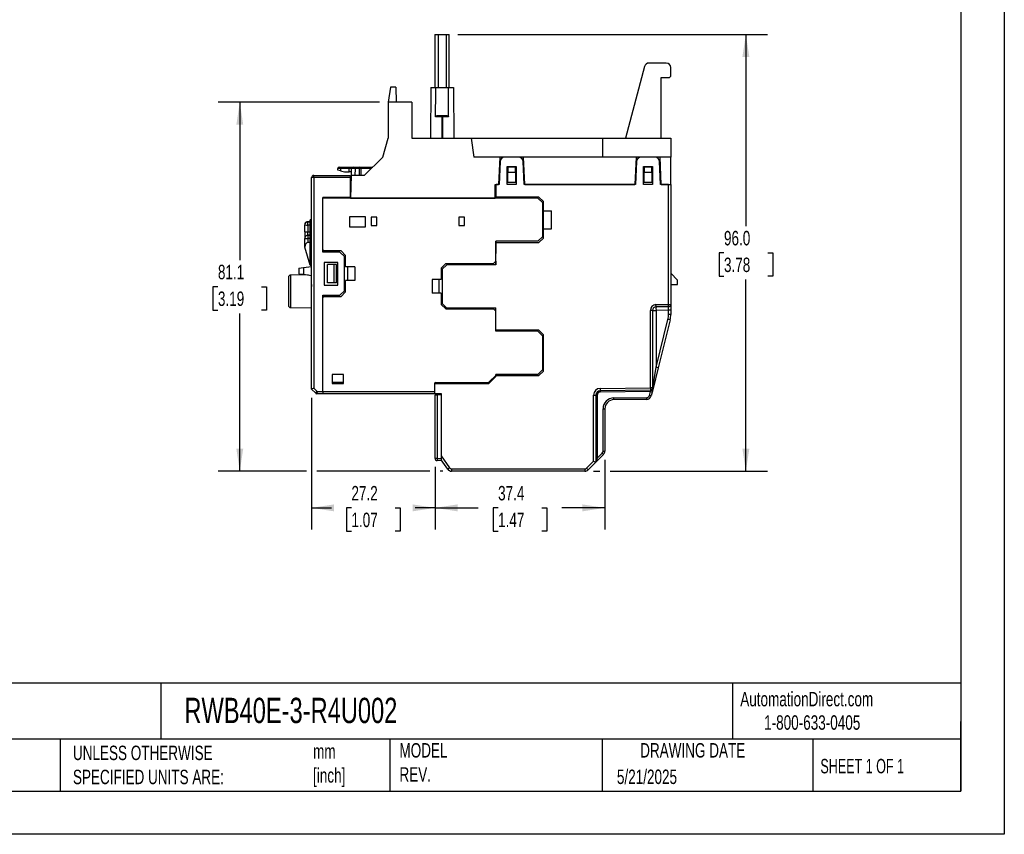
# Model space of a CAD drawing. Header units: millimetres. Extents: x 0 to 419, y 0 to 324.
# Tile 7 of 15: x 203 to 419, y 0 to 179. Entities that reach past the tile are written whole.
import ezdxf

# ---------------------------------------------------------------- set-up
doc = ezdxf.new("R2010")
doc.units = ezdxf.units.MM
doc.header["$LTSCALE"] = 1.5
doc.linetypes.add('CENTERX2', pattern=[20.32, 12.7, -2.54, 2.54, -2.54])
doc.layers.add('DIMENSIONS', color=140, linetype='Continuous', lineweight=25)
doc.layers.add('TEXT', color=140, linetype='Continuous', lineweight=25)
doc.styles.add('SLDTEXTSTYLE0', font='TXT', dxfattribs={"width": 0.7})
doc.styles.add('SLDTEXTSTYLE1', font='TXT', dxfattribs={"width": 0.65})
doc.dimstyles.new('SLDDIMSTYLE0', dxfattribs={"dimtxt": 3.237012, "dimasz": 4.953, "dimexe": 0, "dimexo": 0.0625, "dimgap": 0.809253, "dimtad": 0, "dimtih": 1, "dimtoh": 1, "dimdec": 1, "dimrnd": 1e-09, "dimzin": 4, "dimdsep": 46, "dimtxsty": 'SLDTEXTSTYLE0', "dimsah": 1, "dimcen": 0.09, "dimadec": 0, "dimazin": 1, "dimtfac": 1, "dimtdec": 1, "dimtofl": 0, "dimtmove": 0, "dimatfit": 3, "dimfxl": 0, "dimfrac": 2, "dimtolj": 1, "dimtzin": 12, "dimarcsym": 0})
doc.dimstyles.new('SLDDIMSTYLE3', dxfattribs={"dimtxt": 3.237012, "dimasz": 4.953, "dimexe": 0, "dimexo": 0.0625, "dimgap": 0.809253, "dimtad": 0, "dimtih": 1, "dimtoh": 1, "dimdec": 1, "dimrnd": 1e-09, "dimzin": 12, "dimdsep": 46, "dimtxsty": 'SLDTEXTSTYLE0', "dimsah": 1, "dimcen": 0.09, "dimadec": 0, "dimazin": 3, "dimtfac": 1, "dimtdec": 1, "dimtofl": 0, "dimtmove": 0, "dimatfit": 3, "dimfxl": 0, "dimfrac": 2, "dimtolj": 1, "dimtzin": 12, "dimarcsym": 0})

# ---------------------------------------------------------------- blocks, each defined once
blk = doc.blocks.new('_D_4')
at = {"layer": 'DIMENSIONS'}
for p, q in [((298.95, 175.82), (367.04, 175.82)), ((362.27, 175.82), (362.27, 133.68)), ((357.46, 127.82), (356.38, 127.82)), ((356.38, 127.82), (356.38, 122.67)), ((367.08, 127.82), (368.17, 127.82)), ((368.17, 127.82), (368.17, 122.67)), ((356.38, 122.67), (357.46, 122.67)), ((362.27, 79.82), (362.27, 121.95)), ((368.17, 122.67), (367.08, 122.67)), ((328.76, 79.82), (330.13, 79.82)), ((332.42, 79.82), (367.04, 79.82))]:
    blk.add_line(p, q, dxfattribs=at)
for points in [[(362.27, 175.82), (361.51, 170.86), (363.04, 170.86)], [(362.27, 79.82), (363.04, 84.77), (361.51, 84.77)]]:
    blk.add_solid(points, dxfattribs=at)
at = {"layer": 'DIMENSIONS', "char_height": 3.175, "attachment_point": 1, "style": 'SLDTEXTSTYLE0'}
for s, insert in [('96.0', (357.46, 132.63)), ('3.78', (357.46, 126.76))]:
    blk.add_mtext(s, dxfattribs=dict(at, insert=insert))
blk = doc.blocks.new('_D_5')
at = {"layer": 'DIMENSIONS'}
for p, q in [((281.71, 160.92), (246.23, 160.92)), ((250.99, 160.92), (250.99, 126.23)), ((246.18, 120.37), (245.09, 120.37)), ((245.09, 120.37), (245.09, 115.22)), ((255.8, 120.37), (256.88, 120.37)), ((256.88, 120.37), (256.88, 115.22)), ((245.09, 115.22), (246.18, 115.22)), ((256.88, 115.22), (255.8, 115.22)), ((250.99, 79.82), (250.99, 114.5)), ((265.63, 79.82), (246.23, 79.82)), ((292.78, 79.82), (267.92, 79.82)), ((295.64, 79.82), (295.07, 79.82))]:
    blk.add_line(p, q, dxfattribs=at)
for points in [[(250.99, 160.92), (250.23, 155.96), (251.75, 155.96)], [(250.99, 79.82), (251.75, 84.77), (250.23, 84.77)]]:
    blk.add_solid(points, dxfattribs=at)
at = {"layer": 'DIMENSIONS', "char_height": 3.175, "attachment_point": 1, "style": 'SLDTEXTSTYLE0'}
for s, insert in [('81.1', (246.18, 125.18)), ('3.19', (246.18, 119.31))]:
    blk.add_mtext(s, dxfattribs=dict(at, insert=insert))
blk = doc.blocks.new('_D_6')
at = {"layer": 'DIMENSIONS'}
for p, q in [((266.77, 95.94), (266.77, 66.99)), ((293.92, 80.74), (293.92, 66.99)), ((266.77, 71.75), (271.15, 71.75)), ((275.54, 71.75), (274.45, 71.75)), ((274.45, 71.75), (274.45, 66.61)), ((285.16, 71.75), (286.24, 71.75)), ((286.24, 71.75), (286.24, 66.61)), ((293.92, 71.75), (289.54, 71.75)), ((274.45, 66.61), (275.54, 66.61)), ((286.24, 66.61), (285.16, 66.61))]:
    blk.add_line(p, q, dxfattribs=at)
for points in [[(266.77, 71.75), (271.73, 70.99), (271.73, 72.52)], [(293.92, 71.75), (288.97, 72.52), (288.97, 70.99)]]:
    blk.add_solid(points, dxfattribs=at)
at = {"layer": 'DIMENSIONS', "char_height": 3.175, "attachment_point": 1, "style": 'SLDTEXTSTYLE0'}
for s, insert in [('27.2', (275.54, 76.57)), ('1.07', (275.54, 70.7))]:
    blk.add_mtext(s, dxfattribs=dict(at, insert=insert))
blk = doc.blocks.new('_D_7')
at = {"layer": 'DIMENSIONS'}
for p, q in [((331.27, 82.32), (331.27, 66.99)), ((293.92, 80.74), (293.92, 66.99)), ((293.92, 71.75), (303.4, 71.75)), ((307.79, 71.75), (306.7, 71.75)), ((306.7, 71.75), (306.7, 66.61)), ((317.41, 71.75), (318.49, 71.75)), ((318.49, 71.75), (318.49, 66.61)), ((331.27, 71.75), (321.79, 71.75)), ((306.7, 66.61), (307.79, 66.61)), ((318.49, 66.61), (317.41, 66.61))]:
    blk.add_line(p, q, dxfattribs=at)
for points in [[(293.92, 71.75), (298.88, 70.99), (298.88, 72.52)], [(331.27, 71.75), (326.32, 72.52), (326.32, 70.99)]]:
    blk.add_solid(points, dxfattribs=at)
at = {"layer": 'DIMENSIONS', "char_height": 3.175, "attachment_point": 1, "style": 'SLDTEXTSTYLE0'}
for s, insert in [('37.4', (307.79, 76.57)), ('1.47', (307.79, 70.7))]:
    blk.add_mtext(s, dxfattribs=dict(at, insert=insert))

msp = doc.modelspace()

# ---------------------------------------------------------------- linework, layer by layer
at = {"color": 7, "linetype": 'Continuous'}
for p, q in [((419.1, 323.85), (419.1, 0)), ((419.1, 0), (0, 0))]:
    msp.add_line(p, q, dxfattribs=at)
for p, q in [((293.9, 175.82), (293.9, 164.12)), ((293.9, 175.82), (294.58, 175.82)), ((294.58, 175.82), (294.58, 164.12)), ((294.58, 175.82), (296.37, 175.82)), ((296.37, 175.82), (296.37, 164.12)), ((296.37, 175.82), (297.05, 175.82)), ((297.05, 164.12), (297.05, 175.82)), ((344.77, 169.52), (340.96, 169.52)), ((340, 168.77), (335.77, 153.02)), ((345.77, 166.62), (345.77, 168.52)), ((343.67, 166.32), (345.47, 166.32)), ((343.67, 153.02), (343.67, 166.32)), ((345.47, 166.32), (345.77, 166.62)), ((284.12, 164.22), (283.62, 160.92)), ((285.33, 164.22), (284.12, 164.22)), ((285.33, 164.22), (285.41, 160.92)), ((293, 164.12), (292.9, 153.02)), ((293, 164.12), (294.07, 164.12)), ((294.07, 164.12), (296.88, 164.12)), ((296.88, 164.12), (297.95, 164.12)), ((297.95, 164.12), (298.05, 153.02)), ((283.62, 160.92), (283.62, 153.02)), ((288.82, 160.92), (283.62, 160.92)), ((288.82, 160.92), (288.82, 153.02)), ((295.4, 157.72), (294.05, 157.72)), ((294.74, 158.02), (295.4, 158.02)), ((295.4, 157.72), (295.4, 158.02)), ((295.4, 158.02), (295.55, 158.02)), ((295.4, 157.72), (295.4, 153.02)), ((295.55, 157.72), (295.4, 157.72)), ((295.55, 157.72), (295.55, 158.02)), ((295.55, 158.02), (296.21, 158.02)), ((295.55, 157.72), (295.55, 153.02)), ((296.89, 157.72), (295.55, 157.72)), ((282.47, 148.82), (283.62, 153.02)), ((288.82, 153.02), (301.85, 153.02)), ((301.85, 153.02), (302.47, 148.82)), ((301.85, 153.02), (330.76, 153.02)), ((330.76, 153.02), (330.77, 148.82)), ((330.76, 153.02), (345.77, 153.02)), ((345.77, 153.02), (345.77, 148.82)), ((278.37, 144.82), (282.47, 148.82)), ((308.14, 148.82), (302.47, 148.82)), ((308.14, 148.82), (307.87, 142.82)), ((308.24, 147.86), (308.02, 142.82)), ((309.24, 148.82), (308.14, 148.82)), ((312.3, 148.82), (309.24, 148.82)), ((313.41, 148.82), (312.3, 148.82)), ((313.52, 142.82), (313.3, 147.86)), ((313.67, 142.82), (313.41, 148.82)), ((338.14, 148.82), (313.41, 148.82)), ((338.14, 148.82), (337.87, 142.82)), ((338.24, 147.86), (338.02, 142.82)), ((339.24, 148.82), (338.14, 148.82)), ((342.3, 148.82), (339.24, 148.82)), ((343.41, 148.82), (342.3, 148.82)), ((343.52, 142.82), (343.3, 147.86)), ((343.67, 142.82), (343.41, 148.82)), ((345.77, 148.82), (343.41, 148.82)), ((345.77, 142.82), (345.77, 148.82)), ((272.55, 146.01), (272.56, 146.33)), ((273.1, 145.87), (272.55, 146.01)), ((272.86, 146.62), (273.19, 146.62)), ((273.11, 146.33), (273.1, 145.87)), ((273.1, 145.87), (274.03, 145.62)), ((275.03, 146.33), (273.11, 146.33)), ((273.19, 146.62), (275.11, 146.62)), ((274.03, 145.62), (275.01, 145.62)), ((275.01, 145.62), (275.03, 146.33)), ((275.56, 145.62), (275.01, 145.62)), ((275.11, 146.62), (275.89, 146.62)), ((275.53, 144.82), (275.59, 146.33)), ((275.89, 146.62), (276.34, 146.62)), ((276.34, 146.33), (276.28, 144.82)), ((276.34, 146.62), (277.31, 146.62)), ((276.34, 146.62), (276.34, 146.33)), ((277.31, 146.33), (276.34, 146.33)), ((277.31, 146.62), (277.31, 146.33)), ((277.31, 146.62), (280.22, 146.62)), ((277.34, 144.82), (277.31, 146.33)), ((277.61, 146.32), (277.64, 144.82)), ((279.92, 146.32), (277.61, 146.32)), ((309.77, 146.82), (311.77, 146.82)), ((309.77, 142.82), (309.77, 146.82)), ((309.92, 146.62), (309.92, 145.57)), ((311.62, 146.62), (309.92, 146.62)), ((309.92, 145.57), (311.62, 145.57)), ((309.92, 143.32), (309.92, 145.57)), ((311.62, 145.57), (311.62, 146.62)), ((311.62, 145.57), (311.62, 143.32)), ((311.77, 146.82), (311.77, 142.82)), ((339.77, 146.82), (341.77, 146.82)), ((339.77, 142.82), (339.77, 146.82)), ((341.62, 146.62), (339.92, 146.62)), ((339.92, 146.62), (339.92, 145.57)), ((339.92, 145.57), (341.62, 145.57)), ((339.92, 143.32), (339.92, 145.57)), ((341.62, 145.57), (341.62, 146.62)), ((341.62, 145.57), (341.62, 143.32)), ((341.77, 146.82), (341.77, 142.82)), ((266.76, 143.34), (266.77, 143.34)), ((266.76, 142.45), (266.76, 143.34)), ((266.77, 97.84), (266.77, 144.34)), ((267.27, 144.34), (266.77, 144.34)), ((267.27, 144.34), (267.27, 144.84)), ((267.27, 144.84), (275.27, 144.84)), ((275.27, 144.34), (267.27, 144.34)), ((267.27, 144.34), (267.27, 98.05)), ((275.27, 144.84), (275.27, 144.34)), ((275.27, 144.34), (275.27, 139.99)), ((275.46, 144.82), (275.37, 139.82)), ((278.37, 144.82), (275.46, 144.82)), ((309.92, 143.32), (311.62, 143.32)), ((339.92, 143.32), (341.62, 143.32)), ((266.76, 142.45), (266.77, 142.45)), ((266.76, 141.56), (266.76, 142.45)), ((266.76, 141.56), (266.77, 141.56)), ((266.76, 136.78), (266.76, 141.56)), ((307.16, 141.52), (307.17, 142.82)), ((307.16, 139.82), (307.16, 141.52)), ((307.17, 142.82), (307.87, 142.82)), ((307.37, 140.07), (307.38, 142.82)), ((308.02, 142.82), (307.38, 142.82)), ((311.77, 142.82), (309.77, 142.82)), ((338.02, 142.82), (313.52, 142.82)), ((313.67, 142.82), (337.87, 142.82)), ((341.77, 142.82), (339.77, 142.82)), ((345.27, 142.82), (343.52, 142.82)), ((343.67, 142.82), (345.77, 142.82)), ((345.27, 116.45), (345.27, 142.82)), ((345.77, 142.82), (345.77, 116.45)), ((269.27, 127.97), (269.27, 139.99)), ((275.27, 139.99), (269.27, 139.99)), ((316.52, 139.84), (269.27, 139.84)), ((272.52, 139.99), (272.52, 139.84)), ((275.37, 139.82), (307.16, 139.82)), ((316.77, 140.07), (307.37, 140.07)), ((307.37, 139.84), (307.37, 140.07)), ((317.52, 138.84), (316.52, 139.84)), ((317.77, 139.07), (316.77, 140.07)), ((317.52, 138.84), (317.52, 131.34)), ((317.77, 137.07), (317.77, 139.07)), ((266.76, 136.78), (266.77, 136.78)), ((266.76, 136.77), (266.76, 136.78)), ((266.76, 136.77), (266.77, 136.77)), ((266.76, 136.25), (266.76, 136.77)), ((317.77, 137.07), (319.56, 137.07)), ((317.77, 133.07), (317.77, 137.07)), ((319.56, 133.07), (319.56, 137.07)), ((266.47, 134.65), (265.97, 134.65)), ((265.97, 134.65), (265.97, 134.63)), ((265.97, 133.92), (265.97, 134.63)), ((265.97, 134.63), (266.47, 134.63)), ((266.76, 135.09), (266.47, 135.09)), ((266.47, 125.09), (266.47, 135.09)), ((266.76, 136.25), (266.77, 136.25)), ((266.76, 136.23), (266.76, 136.25)), ((266.76, 136.23), (266.77, 136.23)), ((266.76, 136.09), (266.76, 136.23)), ((266.76, 136.09), (266.77, 136.09)), ((266.76, 136.05), (266.76, 136.09)), ((266.76, 136.05), (266.77, 136.05)), ((266.76, 135.93), (266.76, 136.05)), ((266.76, 135.93), (266.77, 135.93)), ((266.76, 135.86), (266.76, 135.93)), ((266.76, 135.86), (266.77, 135.86)), ((266.76, 134.6), (266.76, 135.86)), ((266.76, 134.6), (266.77, 134.6)), ((278.62, 135.74), (275.12, 135.74)), ((275.12, 135.74), (275.12, 133.49)), ((278.62, 133.49), (278.62, 135.74)), ((281.12, 135.64), (279.87, 135.64)), ((279.87, 135.64), (279.87, 133.84)), ((281.12, 133.84), (281.12, 135.64)), ((300.4, 135.64), (299.15, 135.64)), ((299.15, 135.64), (299.15, 133.84)), ((300.4, 133.84), (300.4, 135.64)), ((265.27, 133.93), (265.27, 133.95)), ((265.27, 132.41), (265.27, 133.93)), ((265.27, 132.41), (265.27, 130.99)), ((266.47, 133.92), (265.97, 133.92)), ((265.97, 133.92), (265.97, 132.4)), ((265.97, 131.69), (265.97, 132.4)), ((265.97, 132.4), (266.47, 132.4)), ((275.12, 133.49), (278.62, 133.49)), ((279.87, 133.84), (281.12, 133.84)), ((299.15, 133.84), (300.4, 133.84)), ((317.77, 131.07), (317.77, 133.07)), ((317.77, 133.07), (319.56, 133.07)), ((265.27, 129.12), (265.27, 130.99)), ((265.27, 130.99), (265.27, 130.99)), ((265.97, 131.69), (265.97, 130.98)), ((265.97, 131.69), (266.47, 131.69)), ((265.97, 131.69), (265.97, 131.69)), ((266.47, 131.69), (265.97, 131.69)), ((266.47, 130.98), (265.97, 130.98)), ((265.97, 130.98), (265.97, 130.06)), ((266.47, 130.05), (265.97, 130.06)), ((316.52, 130.34), (307.27, 130.34)), ((307.27, 125.97), (307.27, 130.34)), ((307.3, 125.19), (307.33, 130.07)), ((307.33, 130.07), (307.33, 130.34)), ((307.33, 130.07), (316.77, 130.07)), ((316.52, 130.34), (317.52, 131.34)), ((316.77, 130.07), (317.77, 131.07)), ((266.47, 125.09), (265.28, 129.09)), ((273.02, 127.97), (269.27, 127.97)), ((273.27, 128.22), (269.57, 128.22)), ((274.02, 126.97), (273.02, 127.97)), ((274.27, 127.22), (273.27, 128.22)), ((272.52, 125.72), (269.52, 125.72)), ((269.52, 125.72), (269.52, 120.72)), ((272.52, 120.72), (272.52, 125.72)), ((274.02, 119.47), (274.02, 126.97)), ((274.27, 124.72), (274.27, 127.22)), ((306.77, 125.47), (307.27, 125.97)), ((307.27, 125.97), (307.27, 125.19)), ((263.97, 124.45), (264.98, 124.59)), ((263.97, 124.45), (263.97, 123.23)), ((264.98, 124.59), (266.76, 124.84)), ((264.98, 124.59), (264.98, 123.09)), ((266.47, 125.09), (266.77, 125.09)), ((266.76, 124.99), (266.76, 125.09)), ((266.76, 124.99), (266.77, 124.99)), ((266.76, 124.96), (266.76, 124.99)), ((266.76, 124.96), (266.77, 124.96)), ((266.76, 124.88), (266.76, 124.96)), ((266.76, 124.88), (266.77, 124.88)), ((266.76, 124.87), (266.76, 124.88)), ((266.76, 124.87), (266.77, 124.87)), ((266.76, 124.84), (266.76, 124.87)), ((266.76, 123.39), (266.76, 124.84)), ((266.76, 124.84), (266.77, 124.84)), ((270.27, 121.22), (270.27, 125.22)), ((271.77, 125.22), (270.27, 125.22)), ((271.77, 121.22), (271.77, 125.22)), ((272.27, 125.22), (271.77, 125.22)), ((272.27, 121.22), (272.27, 125.22)), ((276.27, 124.72), (274.27, 124.72)), ((274.77, 121.72), (274.77, 124.72)), ((276.27, 124.72), (276.27, 121.72)), ((295.27, 124.47), (296.27, 125.47)), ((295.27, 124.47), (295.27, 121.97)), ((296.52, 125.19), (295.52, 124.19)), ((295.52, 124.19), (295.52, 116.69)), ((296.27, 125.47), (306.77, 125.47)), ((307.3, 125.19), (296.52, 125.19)), ((306.02, 125.47), (306.02, 125.19)), ((306.77, 125.19), (306.77, 125.47)), ((261.67, 122.42), (261.67, 116.26)), ((266.06, 122.94), (262.17, 122.92)), ((262.17, 122.92), (262.17, 115.76)), ((263.97, 123.23), (264.98, 123.09)), ((264.98, 123.09), (266.77, 122.84)), ((266.76, 123.39), (266.77, 123.39)), ((274.27, 119.22), (274.27, 121.72)), ((276.27, 121.72), (274.27, 121.72)), ((295.27, 121.97), (293.27, 121.97)), ((293.27, 121.97), (293.27, 118.97)), ((294.77, 121.97), (294.77, 118.97)), ((347.27, 121.82), (345.77, 123.32)), ((347.27, 120.82), (347.27, 121.82)), ((266.76, 120.83), (266.77, 120.83)), ((266.76, 120.82), (266.76, 120.39)), ((266.76, 120.82), (266.77, 120.82)), ((266.76, 120.39), (266.77, 120.39)), ((266.76, 120.34), (266.77, 120.34)), ((266.76, 112.34), (266.76, 120.34)), ((269.52, 120.72), (272.52, 120.72)), ((271.77, 121.22), (270.27, 121.22)), ((272.27, 121.22), (271.77, 121.22)), ((273.02, 118.47), (274.02, 119.47)), ((273.27, 118.22), (274.27, 119.22)), ((345.77, 120.82), (347.27, 120.82)), ((269.27, 118.47), (273.02, 118.47)), ((269.27, 97.34), (269.27, 118.47)), ((269.57, 118.22), (273.27, 118.22)), ((295.27, 118.97), (293.27, 118.97)), ((295.27, 118.97), (295.27, 116.47)), ((262.17, 115.76), (266.76, 115.74)), ((296.27, 115.47), (295.27, 116.47)), ((295.52, 116.69), (296.48, 115.74)), ((296.27, 115.47), (306.77, 115.47)), ((296.48, 115.74), (307.27, 115.69)), ((306.02, 115.7), (306.02, 115.47)), ((306.77, 115.47), (306.77, 115.69)), ((307.27, 114.97), (306.77, 115.47)), ((307.27, 110.82), (307.27, 115.69)), ((307.27, 110.59), (307.27, 114.97)), ((341.27, 98.11), (341.27, 115.17)), ((341.77, 115.17), (341.27, 115.17)), ((341.77, 115.17), (341.77, 98.11)), ((341.77, 115.17), (342.52, 115.17)), ((342.51, 116.42), (345.27, 116.45)), ((342.52, 115.92), (342.51, 116.42)), ((345.28, 115.95), (342.52, 115.92)), ((345.28, 115.2), (342.52, 115.17)), ((342.52, 115.17), (342.52, 102.65)), ((345.27, 116.45), (345.77, 116.45)), ((345.28, 115.95), (345.27, 116.45)), ((345.77, 115.2), (345.28, 115.2)), ((345.28, 114.27), (345.28, 115.2)), ((345.77, 116.45), (345.77, 115.2)), ((345.77, 115.2), (345.77, 114.27)), ((342.52, 102.65), (345.14, 113.18)), ((345.62, 113.06), (343, 102.53)), ((345.77, 114.27), (345.28, 114.27)), ((266.76, 112.34), (266.77, 112.34)), ((316.77, 110.82), (307.27, 110.82)), ((316.52, 110.59), (307.27, 110.59)), ((317.52, 109.59), (316.52, 110.59)), ((317.77, 109.82), (316.77, 110.82)), ((317.52, 109.59), (317.52, 102.09)), ((317.77, 101.82), (317.77, 109.82)), ((316.52, 101.09), (317.52, 102.09)), ((316.77, 100.82), (317.77, 101.82)), ((341.84, 98.11), (342.52, 102.65)), ((343, 102.53), (341.87, 97.99)), ((273.77, 101.09), (271.27, 101.09)), ((271.27, 101.09), (271.27, 99.09)), ((273.77, 99.09), (273.77, 101.09)), ((305.77, 99.11), (307.27, 100.62)), ((305.86, 99.43), (307.27, 100.84)), ((316.52, 101.09), (307.27, 101.09)), ((307.27, 100.84), (307.27, 101.09)), ((307.27, 100.84), (307.27, 100.82)), ((307.27, 100.62), (307.27, 100.82)), ((307.27, 100.82), (316.77, 100.82)), ((267.27, 98.05), (266.77, 97.84)), ((267.69, 96.93), (266.77, 97.84)), ((267.27, 98.05), (267.98, 97.34)), ((271.27, 99.39), (273.77, 99.39)), ((271.27, 99.09), (273.77, 99.09)), ((293.77, 99.06), (305.77, 99.11)), ((293.77, 99.06), (293.77, 96.87)), ((293.77, 99.04), (293.77, 97.34)), ((294.07, 99.34), (305.65, 99.34)), ((330.26, 98.01), (341.27, 98.11)), ((330.26, 98.01), (330.26, 97.51)), ((341.28, 97.61), (330.26, 97.51)), ((341.27, 98.11), (341.28, 97.61)), ((341.77, 98.11), (341.27, 98.11)), ((341.39, 97.61), (341.28, 97.61)), ((341.87, 97.99), (341.67, 97.21)), ((341.77, 98.11), (341.84, 98.11)), ((267.69, 96.93), (267.98, 97.34)), ((267.98, 97.34), (267.9, 96.84)), ((269.27, 96.84), (267.9, 96.84)), ((267.98, 97.34), (269.27, 97.34)), ((269.27, 97.34), (269.27, 96.84)), ((269.27, 97.34), (293.77, 97.34)), ((293.77, 96.84), (269.27, 96.84)), ((293.77, 96.87), (293.77, 96.84)), ((293.77, 96.87), (295.27, 96.87)), ((293.92, 96.57), (294.41, 96.58)), ((293.92, 82.64), (293.92, 96.57)), ((295.27, 96.61), (294.41, 96.58)), ((294.41, 96.58), (294.41, 82.64)), ((295.27, 96.87), (295.27, 96.61)), ((295.27, 96.61), (295.27, 82.61)), ((328.77, 82.02), (328.77, 96.51)), ((328.77, 96.51), (329.27, 96.51)), ((329.27, 96.51), (329.27, 81.82)), ((329.57, 96.51), (329.27, 96.51)), ((329.57, 96.51), (329.57, 82.68)), ((341.29, 97.31), (330.27, 97.21)), ((333.25, 95.94), (340.5, 96)), ((340.5, 95.6), (333.26, 95.54)), ((341.07, 96.46), (341.29, 97.31)), ((341.67, 97.21), (341.46, 96.36)), ((330.87, 84.23), (330.87, 93.54)), ((330.87, 93.54), (331.27, 93.54)), ((331.27, 93.54), (331.27, 84.23)), ((329.27, 85.46), (329.42, 85.46)), ((329.42, 85.46), (329.4, 84.37)), ((294.41, 82.64), (293.92, 82.64)), ((294.41, 82.64), (295.27, 82.61)), ((295.27, 83.19), (297.13, 80.53)), ((295.27, 82.61), (295.27, 82.11)), ((296.73, 80.24), (295.27, 82.32)), ((329.27, 84.24), (329.4, 84.37)), ((329.57, 82.68), (329.27, 82.68)), ((330.98, 83.52), (329.36, 81.9)), ((329.57, 82.68), (330.7, 83.81)), ((330.87, 84.23), (331.27, 84.23)), ((295.27, 82.11), (294.41, 82.14)), ((297.13, 80.53), (296.73, 80.24)), ((297.54, 80.32), (326.86, 80.32)), ((297.54, 80.32), (297.54, 79.82)), ((326.86, 80.32), (326.86, 79.82)), ((327.21, 80.46), (328.77, 82.02)), ((327.21, 80.46), (327.57, 80.11)), ((329.27, 81.82), (327.57, 80.11)), ((328.77, 82.02), (329.27, 81.82)), ((329.36, 81.9), (329.27, 81.82)), ((326.86, 79.82), (297.54, 79.82))]:
    msp.add_line(p, q)
at = {"flags": 128}
for points in [[(294.05, 157.72), (294.05, 158.02), (294.07, 162.89), (294.07, 164.12)], [(296.89, 157.72), (296.89, 158.02), (296.88, 162.89), (296.88, 164.12)], [(294.05, 157.72), (294.07, 157.78), (294.1, 157.84), (294.19, 157.91), (294.36, 157.98), (294.74, 158.02)], [(296.21, 158.02), (296.52, 157.99), (296.71, 157.94), (296.81, 157.88), (296.86, 157.81), (296.89, 157.76), (296.89, 157.72)]]:
    msp.add_lwpolyline(points, dxfattribs=at)
for centre, radius, start, end in [((340.96, 168.52), 1, 90, 165), ((344.77, 168.52), 1, 0, 90), ((309.24, 147.82), 1, 90, 177.5), ((312.3, 147.82), 1, 2.5, 90), ((339.24, 147.82), 1, 90, 177.5), ((342.3, 147.82), 1, 2.5, 90), ((272.86, 146.32), 0.3, 90, 178), ((273.45, 146.39), 0.342, 138.9748, 191.0181), ((275.37, 146.39), 0.342, 138.9748, 191.0181), ((275.89, 146.32), 0.3, 90, 178), ((277.31, 146.32), 0.3, 1, 90), ((277.43, 144.17), 2.16, 85.0122, 92.9884), ((267.27, 144.34), 0.5, 90, 180), ((265.97, 133.95), 0.7, 89.9974, 179.9974), ((265.97, 133.93), 0.7, 89.9974, 179.9974), ((265.8, 147.02), 13.1, 267.7024, 270.7655), ((265.8, 145.5), 13.1, 267.7024, 270.7655), ((265.97, 130.99), 0.7, 89.9974, 179.9974), ((265.97, 130.99), 0.7, 89.9974, 179.9974), ((265.8, 144.08), 13.1, 267.7024, 270.7655), ((269.57, 128.52), 0.3, 180, 270), ((262.17, 122.42), 0.5, 90.25, 180), ((269.57, 117.92), 0.3, 90, 180), ((262.17, 116.26), 0.5, 180, 269.75), ((342.52, 115.17), 1.25, 90.5, 180), ((342.52, 115.17), 0.75, 90.5, 180), ((364, 115.55), 21.49, 179.0002, 180.9998), ((345.27, 116.45), 0.5, 270.5, 0), ((340.78, 114.27), 4.5, 346, 0), ((331.1, 56.36), 58.54, 75.6354, 76.1206), ((340.77, 114.27), 5, 346, 0), ((328.48, 45.82), 58.54, 75.6354, 76.1206), ((294.07, 99.04), 0.3, 90, 180), ((305.65, 99.64), 0.3, 270, 315), ((330.27, 96.51), 1.5, 90.5, 180), ((330.27, 96.51), 1, 90.5, 180), ((347.45, 97.44), 17.19, 179.75, 180.75), ((341.27, 98.11), 0.5, 270.5, 0), ((340.55, 97.72), 0.848, 330.9814, 352.5119), ((341.36, 98.09), 0.479, 273.1893, 2.5521), ((341.38, 98.11), 0.5, 270.5, 346), ((341.72, 98.02), 0.153, 349.2472, 37.315), ((267.9, 97.14), 0.3, 225, 270), ((330.27, 96.51), 0.7, 90.5, 180), ((333.27, 93.54), 2.4, 90.5, 180), ((333.27, 93.54), 2, 90.5, 180), ((310.34, 95.64), 22.92, 359.75, 0.75), ((340.49, 96.6), 0.6, 270.5, 346), ((340.49, 96.6), 1, 270.5, 346), ((317.58, 95.7), 22.92, 359.75, 0.75), ((318.38, 5.04), 94.2, 75.8181, 76.0604), ((318.6, 5.89), 94.2, 75.8181, 76.0604), ((294.42, 82.64), 0.5, 180, 268), ((297.99, 82.39), 3.59, 176.0129, 183.9871), ((330.27, 84.23), 0.6, 315, 0), ((307.95, 60.91), 32.28, 44.4688, 45.1766), ((330.27, 84.23), 1, 315, 0), ((297.54, 80.82), 1, 215, 270), ((297.54, 80.82), 0.5, 215, 270), ((326.86, 80.82), 0.5, 270, 315), ((326.86, 80.82), 1, 270, 315)]:
    msp.add_arc(centre, radius, start, end)
for centre, major_axis, ratio, start_param, end_param in [((273.31, 146.32), (0.75, -0.01), 0.010703, 1.833306, 3.141368), ((274.84, 146.32), (0.751, 0.01), 0.010682, 6.282663, 7.590725), ((276.34, 146.32), (0.75, -0.01), 0.013945, 1.571722, 3.1413), ((265.97, 128.92), (-0.01, 1.14), 0.614967, 6.26661, 7.693576), ((265.97, 126.75), (-0.7, 2.37), 0.001074, 0.003634, 0.147464), ((345.27, 115.2), (0.004, 0.75), 0.005816, 4.71255, 6.28327), ((329.57, 82.68), (0.212, 0.778), 0.00057, 1.574878, 3.142589)]:
    msp.add_ellipse(centre, major_axis=major_axis, ratio=ratio, start_param=start_param, end_param=end_param)
at = {"layer": 'TEXT'}
for p, q in [((409.57, 314.32), (409.57, 9.52)), ((409.57, 33.19), (9.52, 33.19)), ((233.64, 33.19), (233.64, 20.95)), ((359.36, 33.19), (359.36, 20.95)), ((409.57, 9.52), (409.57, 24.77)), ((409.57, 20.95), (9.52, 20.95)), ((211.5, 20.95), (211.5, 9.52)), ((283.95, 20.95), (283.95, 9.52)), ((330.7, 20.95), (330.7, 9.52)), ((377.02, 20.95), (377.02, 9.52)), ((9.52, 9.52), (409.57, 9.52))]:
    msp.add_line(p, q, dxfattribs=at)

# ---------------------------------------------------------------- texts
at = {"layer": 'TEXT', "linetype": 'CENTERX2', "lineweight": 18}
for s, insert, char_height, attachment_point, style in [('AutomationDirect.com', (361.04, 31.31), 3.175, 1, 'SLDTEXTSTYLE0'), ('RWB40E-3-R4U002', (238.81, 30.01), 5.5562, 1, 'SLDTEXTSTYLE0'), ('1-800-633-0405', (366.29, 26.16), 3.175, 1, 'SLDTEXTSTYLE0'), ('UNLESS OTHERWISE ^JSPECIFIED UNITS ARE:', (214.3, 19.49), 3.175, 1, 'SLDTEXTSTYLE0'), ('MODEL ^JREV.', (286.1, 20.05), 3.175, 1, 'SLDTEXTSTYLE0'), ('DRAWING DATE', (350.59, 20.05), 3.175, 2, 'SLDTEXTSTYLE0'), ('mm^J[inch]', (267.1, 19.83), 3.175, 1, 'SLDTEXTSTYLE0'), ('SHEET 1 OF 1', (378.66, 16.58), 3.175, 1, 'SLDTEXTSTYLE1'), ('5/21/2025', (333.92, 14.23), 3.175, 1, 'SLDTEXTSTYLE0')]:
    msp.add_mtext(s, dxfattribs=dict(at, insert=insert, char_height=char_height, attachment_point=attachment_point, style=style))

# ---------------------------------------------------------------- dimensions: what is measured, and where the dimension line sits
at = {"layer": 'DIMENSIONS'}
for base, p1, p2, dimstyle, picture, middle in [((362.27, 79.82), (297.05, 175.82), (326.86, 79.82), 'SLDDIMSTYLE0', '_D_4', (362.27, 127.82)), ((250.99, 79.82), (283.62, 160.92), (297.54, 79.82), 'SLDDIMSTYLE3', '_D_5', (250.99, 120.37))]:
    dim = msp.add_linear_dim(base=base, p1=p1, p2=p2, angle=90, dimstyle=dimstyle, dxfattribs=at)
    dim.commit()
    dim.dimension.update_dxf_attribs({"geometry": picture, "text_midpoint": middle, "dimtype": 160})
for base, p1, p2, picture, middle in [((293.92321747, 71.75398543), (266.77321747, 97.84019859), (293.92321747, 82.64218152), '_D_6', (280.34821747, 71.75398543)), ((331.27321747, 71.75398543), (293.92321747, 82.64218152), (331.27321747, 84.2295312), '_D_7', (312.59821747, 71.75398543))]:
    dim = msp.add_linear_dim(base=base, p1=p1, p2=p2, dimstyle='SLDDIMSTYLE3', dxfattribs=at)
    dim.commit()
    dim.dimension.update_dxf_attribs({"geometry": picture, "text_midpoint": middle, "dimtype": 160})

doc.saveas('drawing.dxf')
